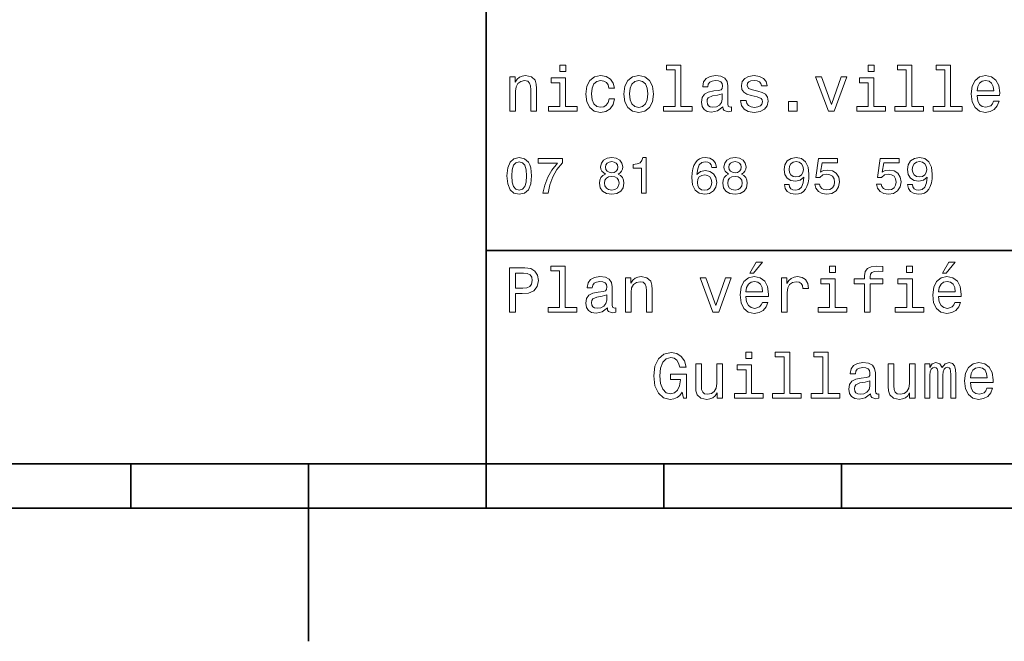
# Model space of a CAD drawing. Extents: x 0 to 420, y 0 to 297.
# Tile 2 of 10: x 194 to 249, y 0 to 35. Entities that reach past the tile are written whole.
import ezdxf

# ---------------------------------------------------------------- set-up
doc = ezdxf.new("R2010")
doc.units = 0

msp = doc.modelspace()

# ---------------------------------------------------------------- linework, layer by layer
at = {"color": 7, "lineweight": 35}
for p, q in [((220, 10), (220, 70)), ((220, 22), (285, 22)), ((10, 10), (410, 10)), ((220, 10), (410, 10)), ((110, 7.5), (310, 7.5))]:
    msp.add_line(p, q, dxfattribs=at)
at = {"color": 7, "lineweight": 35, "ltscale": 0.0625}
for p, q in [((200, 10), (200, 7.5)), ((220, 10), (220, 7.5)), ((230, 10), (230, 7.5)), ((240, 10), (240, 7.5))]:
    msp.add_line(p, q, dxfattribs=at)
at = {"color": 7, "lineweight": 35, "ltscale": 0.25}
msp.add_line((210, 10), (210, 0), dxfattribs=at)
at = {"color": 7, "lineweight": 13}
for points in [[(224.48703, 32.4366), (224.152023, 32.4366), (224.152023, 32.076366), (224.48703, 32.076366)], [(230.643372, 32.170029), (230.643372, 30.116714), (229.991348, 30.116714), (229.991348, 29.850143), (231.608795, 29.850143), (231.608795, 30.116714), (230.960373, 30.116714), (230.960373, 32.4366), (230.146255, 32.4366), (230.146255, 32.170029)], [(241.835739, 32.4366), (241.500717, 32.4366), (241.500717, 32.076366), (241.835739, 32.076366)], [(243.654907, 32.170029), (243.654907, 30.116714), (243.002884, 30.116714), (243.002884, 29.850143), (244.620316, 29.850143), (244.620316, 30.116714), (243.971909, 30.116714), (243.971909, 32.4366), (243.157776, 32.4366), (243.157776, 32.170029)], [(245.823486, 32.170029), (245.823486, 30.116714), (245.171478, 30.116714), (245.171478, 29.850143), (246.78891, 29.850143), (246.78891, 30.116714), (246.140488, 30.116714), (246.140488, 32.4366), (245.32637, 32.4366), (245.32637, 32.170029)], [(221.338623, 29.850143), (221.655624, 29.850143), (221.655624, 30.966858), (221.688034, 31.222622), (221.792511, 31.409943), (221.954605, 31.525215), (222.170746, 31.568443), (222.343658, 31.532419), (222.451736, 31.435158), (222.505768, 31.273054), (222.523773, 31.056915), (222.523773, 29.850143), (222.840775, 29.850143), (222.840775, 31.121758), (222.82637, 31.377522), (222.76152, 31.590057), (222.548996, 31.784582), (222.217575, 31.853025), (222.033859, 31.827808), (221.878967, 31.759365), (221.745682, 31.644091), (221.641205, 31.489193), (221.641205, 31.784582), (221.338623, 31.784582)], [(224.476227, 30.116714), (224.476227, 31.71974), (223.662109, 31.71974), (223.662109, 31.449568), (224.159225, 31.449568), (224.159225, 30.116714), (223.510803, 30.116714), (223.510803, 29.850143), (225.131851, 29.850143), (225.131851, 30.116714)], [(226.907776, 31.143372), (227.221176, 31.143372), (227.156342, 31.431555), (227.001434, 31.658501), (226.760086, 31.79899), (226.446686, 31.853025), (226.100861, 31.780979), (225.837891, 31.57925), (225.672195, 31.25144), (225.614548, 30.811958), (225.668594, 30.37608), (225.830688, 30.051872), (226.086456, 29.850143), (226.435883, 29.7817), (226.745682, 29.835733), (226.98703, 29.987032), (227.15274, 30.224783), (227.224777, 30.541786), (226.922195, 30.541786), (226.868149, 30.340057), (226.767288, 30.188761), (226.623199, 30.0951), (226.446686, 30.066282), (226.226944, 30.113111), (226.068451, 30.257204), (225.971176, 30.491354), (225.938766, 30.822765), (225.971176, 31.146973), (226.072052, 31.381123), (226.234146, 31.525215), (226.446686, 31.575647), (226.634003, 31.543226), (226.77449, 31.460375), (226.868149, 31.323486)], [(227.750717, 30.815561), (227.808365, 30.37608), (227.97406, 30.051872), (228.23703, 29.850143), (228.590057, 29.7817), (228.939484, 29.850143), (229.202454, 30.048271), (229.368149, 30.372478), (229.429398, 30.815561), (229.368149, 31.255043), (229.202454, 31.582851), (228.939484, 31.780979), (228.590057, 31.853025), (228.23703, 31.780979), (227.97406, 31.57925), (227.808365, 31.255043)], [(233.330688, 30.102304), (233.330688, 30.091497), (233.348709, 29.969019), (233.40274, 29.882565), (233.629684, 29.814121), (233.806198, 29.842939), (233.806198, 30.087896), (233.730545, 30.077089), (233.629684, 30.123919), (233.611664, 30.268011), (233.611664, 31.269451), (233.568451, 31.525215), (233.442368, 31.70533), (233.222626, 31.8134), (232.912827, 31.853025), (232.610229, 31.809797), (232.386887, 31.687319), (232.246399, 31.496397), (232.19957, 31.244236), (232.19957, 31.222622), (232.484146, 31.222622), (232.509369, 31.373919), (232.588623, 31.481987), (232.718292, 31.546829), (232.902023, 31.572046), (233.078537, 31.554033), (233.204605, 31.5), (233.280258, 31.40634), (233.305481, 31.276657), (233.291061, 31.125359), (233.233429, 31.049711), (233.08934, 31.013687), (232.819168, 30.984869), (232.509369, 30.920029), (232.289627, 30.804754), (232.159943, 30.62464), (232.120316, 30.358068), (232.156342, 30.120316), (232.268005, 29.943804), (232.44812, 29.832132), (232.696686, 29.792507), (233.031708, 29.868155)], [(235.297546, 30.977665), (234.991348, 31.049711), (234.764404, 31.132565), (234.688766, 31.301872), (234.710373, 31.420748), (234.786026, 31.507204), (234.908508, 31.561239), (235.085022, 31.582851), (235.254318, 31.561239), (235.387604, 31.496397), (235.47406, 31.399136), (235.510086, 31.269451), (235.819885, 31.269451), (235.819885, 31.276657), (235.765854, 31.510807), (235.618149, 31.694523), (235.387604, 31.809797), (235.085022, 31.853025), (234.778824, 31.809797), (234.555481, 31.690922), (234.414978, 31.514408), (234.371765, 31.291065), (234.404175, 31.074928), (234.505035, 30.92363), (234.670746, 30.815561), (234.912109, 30.739912), (235.265137, 30.653458), (235.481262, 30.5634), (235.53891, 30.491354), (235.560516, 30.383286), (235.528091, 30.25), (235.44165, 30.149136), (235.301147, 30.084293), (235.113831, 30.062679), (234.91571, 30.084293), (234.771606, 30.159943), (234.674347, 30.282419), (234.63472, 30.451729), (234.328537, 30.451729), (234.378967, 30.163544), (234.526657, 29.954611), (234.760803, 29.828529), (235.085022, 29.7817), (235.42363, 29.828529), (235.672195, 29.954611), (235.823486, 30.15634), (235.877518, 30.419308), (235.837891, 30.646254), (235.726227, 30.801151), (235.542511, 30.902016)], [(239.267288, 29.850143), (239.60231, 29.850143), (240.30835, 31.784582), (239.980545, 31.784582), (239.4366, 30.224783), (238.881851, 31.784582), (238.55043, 31.784582)], [(241.824921, 30.116714), (241.824921, 31.71974), (241.010803, 31.71974), (241.010803, 31.449568), (241.507935, 31.449568), (241.507935, 30.116714), (240.859512, 30.116714), (240.859512, 29.850143), (242.480545, 29.850143), (242.480545, 30.116714)], [(247.639053, 30.725504), (248.907059, 30.725504), (248.91066, 30.873198), (248.853027, 31.287464), (248.694534, 31.597261), (248.442368, 31.784582), (248.107346, 31.853025), (247.779541, 31.780979), (247.527374, 31.57925), (247.36528, 31.25144), (247.307648, 30.819164), (247.361679, 30.37608), (247.523773, 30.051872), (247.772339, 29.850143), (248.096542, 29.7817), (248.377533, 29.828529), (248.608078, 29.951008), (248.777374, 30.145533), (248.874649, 30.404898), (248.561249, 30.404898), (248.496399, 30.260807), (248.40274, 30.152737), (248.136169, 30.066282), (247.930847, 30.105907), (247.77594, 30.231987), (247.675079, 30.437319), (247.639053, 30.714697)], [(228.074921, 30.819164), (228.107346, 31.143372), (228.208206, 31.377522), (228.370316, 31.521614), (228.590057, 31.572046), (228.806198, 31.521614), (228.968292, 31.381123), (229.069168, 31.143372), (229.105194, 30.819164), (229.069168, 30.491354), (228.968292, 30.253601), (228.806198, 30.109509), (228.590057, 30.062679), (228.370316, 30.109509), (228.208206, 30.253601), (228.107346, 30.491354)], [(247.639053, 30.992075), (247.67868, 31.240633), (247.77594, 31.424351), (247.92363, 31.536022), (248.118164, 31.575647), (248.309082, 31.536022), (248.456772, 31.424351), (248.546829, 31.240633), (248.579254, 30.992075)], [(233.294662, 30.527376), (233.251434, 30.340057), (233.136169, 30.195965), (232.963257, 30.102304), (232.750717, 30.069883), (232.613831, 30.087896), (232.516571, 30.145533), (232.455338, 30.246397), (232.437317, 30.386887), (232.451721, 30.512968), (232.509369, 30.603025), (232.739914, 30.70389), (233.031708, 30.747118), (233.294662, 30.833572)], [(237.015854, 29.850143), (237.51297, 29.850143), (237.51297, 30.386887), (237.015854, 30.386887)], [(221.172913, 26.201731), (221.216141, 25.749281), (221.351578, 25.426514), (221.567719, 25.230549), (221.867432, 25.167149), (222.164261, 25.230549), (222.380402, 25.426514), (222.51297, 25.749281), (222.559082, 26.201731), (222.51297, 26.651299), (222.458206, 26.829971), (222.380402, 26.976946), (222.164261, 27.172913), (221.867432, 27.239193), (221.567719, 27.172913), (221.351578, 26.974064), (221.216141, 26.651299)], [(223.201736, 25.224785), (223.492798, 25.224785), (223.587891, 25.700289), (223.755051, 26.144093), (223.991348, 26.556196), (224.299713, 26.942364), (224.299713, 27.181557), (222.927948, 27.181557), (222.927948, 26.91931), (224.023056, 26.91931), (223.706055, 26.53026), (223.466858, 26.12392), (223.299713, 25.691643)], [(226.714691, 26.302595), (226.567719, 26.221903), (226.466858, 26.10951), (226.403458, 25.9683), (226.383286, 25.798271), (226.429398, 25.541788), (226.561966, 25.342941), (226.778091, 25.216139), (227.072052, 25.167149), (227.363113, 25.216139), (227.579254, 25.342941), (227.711823, 25.541788), (227.760803, 25.798271), (227.737747, 25.9683), (227.677231, 26.10951), (227.573486, 26.221903), (227.429398, 26.302595), (227.544662, 26.371759), (227.625366, 26.46686), (227.674347, 26.582134), (227.691635, 26.723343), (227.645538, 26.927956), (227.52449, 27.09222), (227.328537, 27.198849), (227.072052, 27.239193), (226.812683, 27.198849), (226.616714, 27.09222), (226.492798, 26.927956), (226.44957, 26.723343), (226.463974, 26.582134), (226.51297, 26.46686)], [(228.755035, 25.224785), (229.017288, 25.224785), (229.017288, 27.239193), (228.82132, 27.239193), (228.769455, 27.063402), (228.66571, 26.945246), (228.507202, 26.876081), (228.288177, 26.853027), (228.288177, 26.648417), (228.755035, 26.648417)], [(232.968292, 26.685881), (232.913544, 26.91931), (232.786743, 27.09222), (232.590775, 27.201731), (232.337173, 27.239193), (232.167145, 27.219021), (232.020172, 27.164267), (231.890488, 27.074928), (231.780975, 26.948128), (231.694519, 26.789627), (231.631119, 26.596542), (231.590775, 26.368877), (231.579254, 26.112392), (231.625366, 25.703171), (231.766571, 25.406342), (231.994232, 25.227667), (232.305481, 25.167149), (232.585022, 25.219021), (232.798264, 25.354467), (232.9366, 25.567724), (232.985596, 25.838617), (232.9366, 26.112392), (232.804031, 26.322767), (232.599426, 26.455332), (232.345825, 26.501442), (232.072052, 26.443806), (231.867432, 26.279539), (231.91066, 26.596542), (232.002884, 26.824209), (232.144089, 26.959656), (232.340057, 27.005764), (232.484146, 26.98271), (232.593658, 26.922192), (232.66571, 26.821327), (232.703171, 26.685881)], [(233.654175, 26.302595), (233.507202, 26.221903), (233.406342, 26.10951), (233.342941, 25.9683), (233.322769, 25.798271), (233.368881, 25.541788), (233.501434, 25.342941), (233.717575, 25.216139), (234.01152, 25.167149), (234.302597, 25.216139), (234.518738, 25.342941), (234.651291, 25.541788), (234.700287, 25.798271), (234.677231, 25.9683), (234.616714, 26.10951), (234.51297, 26.221903), (234.368881, 26.302595), (234.484146, 26.371759), (234.564835, 26.46686), (234.613831, 26.582134), (234.631119, 26.723343), (234.585007, 26.927956), (234.463974, 27.09222), (234.268005, 27.198849), (234.01152, 27.239193), (233.752167, 27.198849), (233.556198, 27.09222), (233.432281, 26.927956), (233.389053, 26.723343), (233.403458, 26.582134), (233.452454, 26.46686)], [(236.789627, 25.720463), (236.832855, 25.492796), (236.956772, 25.317003), (237.15274, 25.207495), (237.412109, 25.167149), (237.582123, 25.187321), (237.734863, 25.239195), (237.864548, 25.328531), (237.97406, 25.455332), (238.060516, 25.613834), (238.123917, 25.809799), (238.161377, 26.034584), (238.175797, 26.293949), (238.126801, 26.700289), (237.985596, 26.99712), (237.760803, 27.175793), (237.452454, 27.239193), (237.170029, 27.187321), (236.956772, 27.048992), (236.818436, 26.835735), (236.772339, 26.567724), (236.818436, 26.291067), (236.953888, 26.080692), (237.155624, 25.948128), (237.412109, 25.9049), (237.682999, 25.959656), (237.887604, 26.126802), (237.841492, 25.806917), (237.749283, 25.579252), (237.608063, 25.443806), (237.414978, 25.400578), (237.265137, 25.42075), (237.155624, 25.48415), (237.083572, 25.585016), (237.054749, 25.720463)], [(238.501434, 25.746399), (238.564835, 25.510088), (238.706055, 25.325649), (238.913544, 25.210375), (239.17868, 25.167149), (239.469742, 25.219021), (239.697403, 25.360231), (239.841492, 25.585016), (239.896255, 25.873199), (239.84726, 26.141211), (239.708939, 26.351585), (239.492798, 26.487032), (239.213257, 26.536024), (238.997116, 26.501442), (238.829971, 26.406342), (238.91066, 26.945246), (239.786743, 26.945246), (239.786743, 27.181557), (238.717575, 27.181557), (238.559082, 26.121038), (238.789627, 26.121038), (238.956772, 26.256485), (239.170029, 26.305477), (239.354462, 26.273777), (239.495682, 26.181557), (239.585007, 26.040346), (239.616714, 25.858791), (239.585007, 25.677235), (239.492798, 25.536024), (239.351578, 25.446688), (239.170029, 25.414986), (239.017288, 25.43516), (238.899139, 25.501442), (238.812683, 25.605188), (238.769455, 25.746399)], [(241.971176, 25.746399), (242.034576, 25.510088), (242.175797, 25.325649), (242.383286, 25.210375), (242.648407, 25.167149), (242.939484, 25.219021), (243.167145, 25.360231), (243.311234, 25.585016), (243.365997, 25.873199), (243.317001, 26.141211), (243.17868, 26.351585), (242.96254, 26.487032), (242.682999, 26.536024), (242.466858, 26.501442), (242.299713, 26.406342), (242.380402, 26.945246), (243.256485, 26.945246), (243.256485, 27.181557), (242.187317, 27.181557), (242.028824, 26.121038), (242.259369, 26.121038), (242.426514, 26.256485), (242.639771, 26.305477), (242.824203, 26.273777), (242.965424, 26.181557), (243.054749, 26.040346), (243.086456, 25.858791), (243.054749, 25.677235), (242.96254, 25.536024), (242.82132, 25.446688), (242.639771, 25.414986), (242.48703, 25.43516), (242.368881, 25.501442), (242.282425, 25.605188), (242.239197, 25.746399)], [(243.729111, 25.720463), (243.772339, 25.492796), (243.896255, 25.317003), (244.092224, 25.207495), (244.351593, 25.167149), (244.521606, 25.187321), (244.674347, 25.239195), (244.804031, 25.328531), (244.913544, 25.455332), (245, 25.613834), (245.0634, 25.809799), (245.100861, 26.034584), (245.11528, 26.293949), (245.066284, 26.700289), (244.925079, 26.99712), (244.700287, 27.175793), (244.391937, 27.239193), (244.109512, 27.187321), (243.896255, 27.048992), (243.757919, 26.835735), (243.711823, 26.567724), (243.757919, 26.291067), (243.893372, 26.080692), (244.095093, 25.948128), (244.351593, 25.9049), (244.622482, 25.959656), (244.827087, 26.126802), (244.780975, 25.806917), (244.688766, 25.579252), (244.547546, 25.443806), (244.354462, 25.400578), (244.204605, 25.42075), (244.095093, 25.48415), (244.023056, 25.585016), (243.994232, 25.720463)], [(221.44957, 26.201731), (221.472626, 26.550434), (221.544662, 26.801153), (221.674347, 26.948128), (221.867432, 27), (222.057632, 26.948128), (222.187317, 26.801153), (222.259369, 26.550434), (222.282425, 26.201731), (222.259369, 25.850145), (222.187317, 25.599424), (222.057632, 25.45245), (221.867432, 25.40346), (221.674347, 25.45245), (221.544662, 25.599424), (221.472626, 25.850145)], [(226.723343, 26.700289), (226.746399, 26.827091), (226.815567, 26.925074), (226.925079, 26.985592), (227.072052, 27.008646), (227.216141, 26.985592), (227.325653, 26.925074), (227.394806, 26.827091), (227.420746, 26.700289), (227.394806, 26.570606), (227.325653, 26.469742), (227.216141, 26.40346), (227.072052, 26.383286), (226.925079, 26.406342), (226.815567, 26.469742), (226.746399, 26.570606)], [(233.662827, 26.700289), (233.685883, 26.827091), (233.755035, 26.925074), (233.864548, 26.985592), (234.01152, 27.008646), (234.155624, 26.985592), (234.265137, 26.925074), (234.33429, 26.827091), (234.360229, 26.700289), (234.33429, 26.570606), (234.265137, 26.469742), (234.155624, 26.40346), (234.01152, 26.383286), (233.864548, 26.406342), (233.755035, 26.469742), (233.685883, 26.570606)], [(237.05188, 26.570606), (237.080688, 26.749281), (237.161377, 26.890491), (237.288177, 26.979828), (237.452454, 27.011528), (237.622482, 26.979828), (237.752167, 26.890491), (237.832855, 26.752163), (237.864548, 26.573488), (237.832855, 26.391932), (237.752167, 26.256485), (237.619598, 26.172913), (237.443802, 26.144093), (237.285309, 26.172913), (237.161377, 26.256485), (237.080688, 26.38905)], [(243.991348, 26.570606), (244.020172, 26.749281), (244.100861, 26.890491), (244.227661, 26.979828), (244.391937, 27.011528), (244.561966, 26.979828), (244.69165, 26.890491), (244.772339, 26.752163), (244.804031, 26.573488), (244.772339, 26.391932), (244.69165, 26.256485), (244.559082, 26.172913), (244.383286, 26.144093), (244.224792, 26.172913), (244.100861, 26.256485), (244.020172, 26.38905)], [(226.659943, 25.804035), (226.685883, 25.956774), (226.769455, 26.072046), (226.899139, 26.146975), (227.072052, 26.172913), (227.242081, 26.146975), (227.371765, 26.072046), (227.455338, 25.956774), (227.484146, 25.804035), (227.455338, 25.639771), (227.371765, 25.515852), (227.242081, 25.43516), (227.072052, 25.409224), (226.899139, 25.43516), (226.769455, 25.515852), (226.685883, 25.639771)], [(232.706055, 25.835735), (232.674347, 25.654181), (232.593658, 25.515852), (232.463974, 25.423632), (232.302597, 25.394814), (232.132568, 25.423632), (232.002884, 25.51297), (231.919312, 25.651299), (231.893372, 25.832853), (231.922195, 26.011528), (232.002884, 26.146975), (232.135452, 26.233431), (232.314117, 26.265131), (232.469742, 26.233431), (232.593658, 26.149857), (232.674347, 26.01441)], [(233.599426, 25.804035), (233.625366, 25.956774), (233.708939, 26.072046), (233.838623, 26.146975), (234.01152, 26.172913), (234.181549, 26.146975), (234.311234, 26.072046), (234.394806, 25.956774), (234.42363, 25.804035), (234.394806, 25.639771), (234.311234, 25.515852), (234.181549, 25.43516), (234.01152, 25.409224), (233.838623, 25.43516), (233.708939, 25.515852), (233.625366, 25.639771)], [(224.137604, 20.850864), (224.137604, 18.79755), (223.485596, 18.79755), (223.485596, 18.530979), (225.103027, 18.530979), (225.103027, 18.79755), (224.454605, 18.79755), (224.454605, 21.117435), (223.640488, 21.117435), (223.640488, 20.850864)], [(234.84726, 20.728386), (235.059799, 20.728386), (235.560516, 21.340778), (235.207489, 21.340778)], [(239.667145, 21.117435), (239.332138, 21.117435), (239.332138, 20.757204), (239.667145, 20.757204)], [(241.295395, 20.130404), (241.295395, 18.530979), (241.612396, 18.530979), (241.612396, 20.130404), (242.332855, 20.130404), (242.332855, 20.400576), (241.612396, 20.400576), (241.612396, 20.519451), (241.637604, 20.663544), (241.720459, 20.760807), (241.860947, 20.818443), (242.062683, 20.840057), (242.332855, 20.825647), (242.332855, 21.099422), (241.990631, 21.117435), (241.680832, 21.085014), (241.464691, 20.987751), (241.335022, 20.818443), (241.295395, 20.577089), (241.295395, 20.400576), (240.715424, 20.400576), (240.715424, 20.130404)], [(244.004318, 21.117435), (243.669312, 21.117435), (243.669312, 20.757204), (244.004318, 20.757204)], [(245.690201, 20.728386), (245.90274, 20.728386), (246.403458, 21.340778), (246.05043, 21.340778)], [(221.324203, 18.530979), (221.655624, 18.530979), (221.655624, 19.586454), (222.023056, 19.586454), (222.394089, 19.604465), (222.689484, 19.730547), (222.880402, 19.975504), (222.945251, 20.310518), (222.894806, 20.620316), (222.750717, 20.847261), (222.51297, 20.98415), (222.188766, 21.030979), (221.324203, 21.030979)], [(222.098709, 20.724783), (222.314835, 20.703169), (222.473343, 20.634726), (222.567001, 20.508644), (222.599426, 20.310518), (222.5634, 20.101583), (222.466141, 19.975504), (222.30043, 19.910662), (222.073486, 19.892651), (221.655624, 19.892651), (221.655624, 20.724783)], [(226.824921, 18.78314), (226.824921, 18.772333), (226.842941, 18.649855), (226.896973, 18.5634), (227.123917, 18.494957), (227.30043, 18.523775), (227.30043, 18.768732), (227.224777, 18.757925), (227.123917, 18.804754), (227.105911, 18.948847), (227.105911, 19.950287), (227.062683, 20.206051), (226.9366, 20.386166), (226.716858, 20.494236), (226.407059, 20.533861), (226.104462, 20.490633), (225.881119, 20.368155), (225.740631, 20.177233), (225.693802, 19.925072), (225.693802, 19.903458), (225.978394, 19.903458), (226.003601, 20.054754), (226.082855, 20.162823), (226.21254, 20.227665), (226.396255, 20.252882), (226.572769, 20.234869), (226.698853, 20.180836), (226.77449, 20.087175), (226.799713, 19.957493), (226.785309, 19.806194), (226.727661, 19.730547), (226.583572, 19.694523), (226.3134, 19.665705), (226.003601, 19.600864), (225.783859, 19.48559), (225.654175, 19.305475), (225.614548, 19.038904), (225.650574, 18.801151), (225.762253, 18.62464), (225.942368, 18.512968), (226.190918, 18.473343), (226.52594, 18.54899)], [(227.844376, 18.530979), (228.161377, 18.530979), (228.161377, 19.647694), (228.193802, 19.903458), (228.298279, 20.090778), (228.460373, 20.206051), (228.676514, 20.249279), (228.849426, 20.213255), (228.957489, 20.115993), (229.011536, 19.95389), (229.029541, 19.737751), (229.029541, 18.530979), (229.346542, 18.530979), (229.346542, 19.802593), (229.332138, 20.058357), (229.267288, 20.270893), (229.054749, 20.465418), (228.723343, 20.533861), (228.539627, 20.508644), (228.38472, 20.440201), (228.251434, 20.324926), (228.146973, 20.170029), (228.146973, 20.465418), (227.844376, 20.465418)], [(234.627518, 19.40634), (235.895538, 19.40634), (235.899139, 19.554033), (235.841492, 19.9683), (235.682999, 20.278097), (235.430832, 20.465418), (235.095825, 20.533861), (234.768005, 20.461815), (234.515854, 20.260086), (234.353745, 19.932276), (234.296112, 19.5), (234.350143, 19.056915), (234.512253, 18.732708), (234.760803, 18.530979), (235.085022, 18.462536), (235.365997, 18.509365), (235.596542, 18.631844), (235.765854, 18.826368), (235.863113, 19.085733), (235.549713, 19.085733), (235.484863, 18.941643), (235.391205, 18.833572), (235.124634, 18.747118), (234.919312, 18.786743), (234.764404, 18.912823), (234.663544, 19.118155), (234.627518, 19.395533)], [(236.637604, 18.530979), (236.954605, 18.530979), (236.954605, 19.636887), (236.98703, 19.903458), (237.08429, 20.094379), (237.242798, 20.209654), (237.455338, 20.249279), (237.613831, 20.224062), (237.732712, 20.152016), (237.804749, 20.029537), (237.829971, 19.863832), (238.150574, 19.863832), (238.107346, 20.155619), (237.988464, 20.364553), (237.790344, 20.490633), (237.520172, 20.533861), (237.336456, 20.505043), (237.177948, 20.432997), (237.03746, 20.310518), (236.925797, 20.144812), (236.925797, 20.465418), (236.637604, 20.465418)], [(245.470459, 19.40634), (246.73848, 19.40634), (246.742081, 19.554033), (246.684448, 19.9683), (246.52594, 20.278097), (246.273773, 20.465418), (245.938766, 20.533861), (245.610962, 20.461815), (245.358795, 20.260086), (245.196686, 19.932276), (245.139053, 19.5), (245.193085, 19.056915), (245.355194, 18.732708), (245.603745, 18.530979), (245.927948, 18.462536), (246.208939, 18.509365), (246.439484, 18.631844), (246.608795, 18.826368), (246.706055, 19.085733), (246.392654, 19.085733), (246.32782, 18.941643), (246.234146, 18.833572), (245.967575, 18.747118), (245.762253, 18.786743), (245.607346, 18.912823), (245.506485, 19.118155), (245.470459, 19.395533)], [(232.76152, 18.530979), (233.096542, 18.530979), (233.802597, 20.465418), (233.474777, 20.465418), (232.930832, 18.905619), (232.376083, 20.465418), (232.044662, 20.465418)], [(234.627518, 19.672911), (234.667145, 19.921469), (234.764404, 20.105186), (234.912109, 20.216858), (235.106628, 20.256483), (235.297546, 20.216858), (235.445251, 20.105186), (235.535309, 19.921469), (235.567719, 19.672911)], [(239.656342, 18.79755), (239.656342, 20.400576), (238.842224, 20.400576), (238.842224, 20.130404), (239.33934, 20.130404), (239.33934, 18.79755), (238.690918, 18.79755), (238.690918, 18.530979), (240.311966, 18.530979), (240.311966, 18.79755)], [(243.993515, 18.79755), (243.993515, 20.400576), (243.179398, 20.400576), (243.179398, 20.130404), (243.676514, 20.130404), (243.676514, 18.79755), (243.028107, 18.79755), (243.028107, 18.530979), (244.649139, 18.530979), (244.649139, 18.79755)], [(245.470459, 19.672911), (245.510086, 19.921469), (245.607346, 20.105186), (245.755051, 20.216858), (245.94957, 20.256483), (246.140488, 20.216858), (246.288193, 20.105186), (246.37825, 19.921469), (246.41066, 19.672911)], [(226.78891, 19.208212), (226.745682, 19.020893), (226.630402, 18.876801), (226.457489, 18.78314), (226.244965, 18.750719), (226.108063, 18.768732), (226.010803, 18.826368), (225.94957, 18.927233), (225.931549, 19.067722), (225.945969, 19.193804), (226.003601, 19.283861), (226.234146, 19.384726), (226.52594, 19.427954), (226.78891, 19.514408)], [(231.046097, 14.025577), (231.10733, 13.690562), (231.287445, 13.690562), (231.287445, 15.041427), (230.376068, 15.041427), (230.376068, 14.73523), (230.938034, 14.73523), (230.938034, 14.713617), (230.894806, 14.382205), (230.779526, 14.137248), (230.603012, 13.982349), (230.38327, 13.931917), (230.138321, 13.996758), (229.947388, 14.191282), (229.824921, 14.511888), (229.781693, 14.951369), (229.82132, 15.387248), (229.943787, 15.707853), (230.138321, 15.902378), (230.401291, 15.970821), (230.581406, 15.934798), (230.729095, 15.833934), (230.837158, 15.664625), (230.898407, 15.43768), (231.255035, 15.43768), (231.161377, 15.783502), (230.984863, 16.042868), (230.736298, 16.201368), (230.422897, 16.259007), (230.012238, 16.168949), (229.702438, 15.90598), (229.504318, 15.491714), (229.435867, 14.940562), (229.504318, 14.385807), (229.702438, 13.971542), (229.994217, 13.708573), (230.361664, 13.622118), (230.566986, 13.650937), (230.750702, 13.722983), (230.90921, 13.849064)], [(234.958206, 16.277018), (234.623184, 16.277018), (234.623184, 15.916787), (234.958206, 15.916787)], [(236.777359, 16.010447), (236.777359, 13.957133), (236.125351, 13.957133), (236.125351, 13.690562), (237.742783, 13.690562), (237.742783, 13.957133), (237.094376, 13.957133), (237.094376, 16.277018), (236.280243, 16.277018), (236.280243, 16.010447)], [(238.945953, 16.010447), (238.945953, 13.957133), (238.29393, 13.957133), (238.29393, 13.690562), (239.911377, 13.690562), (239.911377, 13.957133), (239.262955, 13.957133), (239.262955, 16.277018), (238.448837, 16.277018), (238.448837, 16.010447)], [(233.301147, 15.625), (232.984131, 15.625), (232.984131, 14.508286), (232.94812, 14.248919), (232.843643, 14.0616), (232.681549, 13.946326), (232.469009, 13.910303), (232.299698, 13.939121), (232.191635, 14.025577), (232.130386, 14.173271), (232.115982, 14.382205), (232.115982, 15.625), (231.798981, 15.625), (231.798981, 14.353387), (231.809784, 14.097623), (231.878235, 13.885087), (232.087158, 13.690562), (232.42218, 13.622118), (232.602295, 13.647335), (232.757187, 13.712176), (232.890472, 13.823848), (232.99855, 13.985951), (232.99855, 13.690562), (233.301147, 13.690562)], [(234.947388, 13.957133), (234.947388, 15.560159), (234.13327, 15.560159), (234.13327, 15.289986), (234.630386, 15.289986), (234.630386, 13.957133), (233.981979, 13.957133), (233.981979, 13.690562), (235.603012, 13.690562), (235.603012, 13.957133)], [(241.63327, 13.942723), (241.63327, 13.931917), (241.651291, 13.809439), (241.705322, 13.722983), (241.932266, 13.654539), (242.10878, 13.683357), (242.10878, 13.928314), (242.033127, 13.917507), (241.932266, 13.964337), (241.914246, 14.10843), (241.914246, 15.109871), (241.871033, 15.365634), (241.744949, 15.54575), (241.525208, 15.653819), (241.215408, 15.693444), (240.912811, 15.650216), (240.689468, 15.527738), (240.548981, 15.336816), (240.502151, 15.084655), (240.502151, 15.063041), (240.786728, 15.063041), (240.811951, 15.214337), (240.891205, 15.322407), (241.020874, 15.387248), (241.204605, 15.412464), (241.381119, 15.394453), (241.507187, 15.340418), (241.58284, 15.246758), (241.608063, 15.117075), (241.593643, 14.965778), (241.536011, 14.89013), (241.391922, 14.854107), (241.12175, 14.825289), (240.811951, 14.760447), (240.592209, 14.645173), (240.462524, 14.465058), (240.422897, 14.198487), (240.458923, 13.960735), (240.570587, 13.784223), (240.750702, 13.672551), (240.999268, 13.632925), (241.33429, 13.708573)], [(244.144073, 15.625), (243.827072, 15.625), (243.827072, 14.508286), (243.791046, 14.248919), (243.686584, 14.0616), (243.52449, 13.946326), (243.311951, 13.910303), (243.142639, 13.939121), (243.034576, 14.025577), (242.973328, 14.173271), (242.958923, 14.382205), (242.958923, 15.625), (242.641922, 15.625), (242.641922, 14.353387), (242.652725, 14.097623), (242.721176, 13.885087), (242.930099, 13.690562), (243.265121, 13.622118), (243.445236, 13.647335), (243.600128, 13.712176), (243.733414, 13.823848), (243.841492, 13.985951), (243.841492, 13.690562), (244.144073, 13.690562)], [(244.695236, 13.690562), (244.987015, 13.690562), (244.987015, 14.983789), (245.005035, 15.178314), (245.059067, 15.318804), (245.141922, 15.401657), (245.249985, 15.434078), (245.336441, 15.40526), (245.394073, 15.333214), (245.422897, 15.210735), (245.433701, 15.048632), (245.433701, 13.690562), (245.707474, 13.690562), (245.707474, 14.983789), (245.725494, 15.174712), (245.779526, 15.315202), (245.865982, 15.401657), (245.974045, 15.434078), (246.060501, 15.40526), (246.118149, 15.333214), (246.154175, 15.048632), (246.154175, 13.690562), (246.445953, 13.690562), (246.445953, 15.027018), (246.427948, 15.304395), (246.3703, 15.516932), (246.255035, 15.646614), (246.067719, 15.693444), (245.847977, 15.621398), (245.678665, 15.412464), (245.54538, 15.617796), (245.322037, 15.693444), (245.116699, 15.621398), (244.976212, 15.419669), (244.976212, 15.625), (244.695236, 15.625)], [(247.267273, 14.565923), (248.535294, 14.565923), (248.538895, 14.713617), (248.481262, 15.127882), (248.322754, 15.43768), (248.070587, 15.625), (247.73558, 15.693444), (247.407776, 15.621398), (247.155609, 15.419669), (246.9935, 15.091859), (246.935867, 14.659582), (246.989899, 14.216499), (247.152008, 13.892291), (247.400558, 13.690562), (247.724777, 13.622118), (248.005753, 13.668948), (248.236298, 13.791427), (248.405609, 13.985951), (248.502869, 14.245317), (248.189468, 14.245317), (248.124634, 14.101225), (248.030975, 13.993155), (247.764404, 13.9067), (247.559067, 13.946326), (247.404175, 14.072407), (247.303299, 14.277738), (247.267273, 14.555116)], [(247.267273, 14.832493), (247.3069, 15.081052), (247.404175, 15.26477), (247.551865, 15.376441), (247.746384, 15.416066), (247.937302, 15.376441), (248.085007, 15.26477), (248.175064, 15.081052), (248.207489, 14.832493)], [(241.597244, 14.367796), (241.554016, 14.180476), (241.438751, 14.036384), (241.265839, 13.942723), (241.053299, 13.910303), (240.916412, 13.928314), (240.819153, 13.985951), (240.757919, 14.086816), (240.739899, 14.227305), (240.754303, 14.353387), (240.811951, 14.443444), (241.042496, 14.544309), (241.33429, 14.587536), (241.597244, 14.673991)]]:
    msp.add_lwpolyline(points, close=True, dxfattribs=at)

doc.saveas('drawing.dxf')
